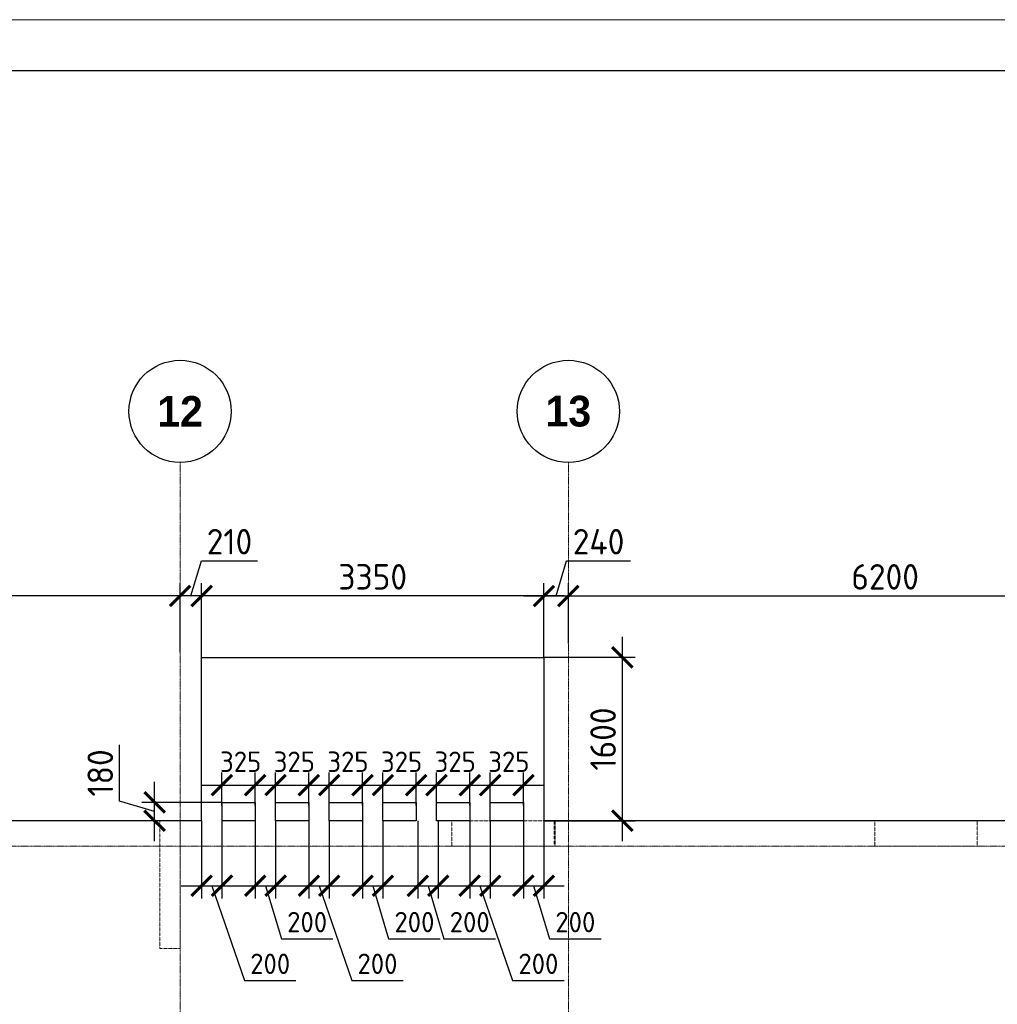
# Model space of a CAD drawing. Header units: millimetres. Extents: x -42044588 to 856694, y -806701 to 941911.
# Tile 90 of 256: x -160688 to -151120, y -370841 to -361200. Entities that reach past the tile are written whole.
import ezdxf

# ---------------------------------------------------------------- set-up
doc = ezdxf.new("R2010")
doc.units = ezdxf.units.MM
for name, pattern in [('______5', [1100, 800, -100, 100, -100]), ('DASHED', [7, 5, -2, 0]), ('осевая', [50.8, 31.75, -6.35, 6.35, -6.35])]:
    doc.linetypes.add(name, pattern=pattern)
for name, color, linetype, lineweight in [('907Сл Осевые', 1, 'Continuous', 0), ('Оси', 40, '______5', 18), ('Перекрытие ж_бетон', 1, 'Continuous', 30), ('РАЗМЕРЫ', 1, 'Continuous', 9), ('ТОНКИЕ', 7, 'Continuous', 9)]:
    doc.layers.add(name, color=color, linetype=linetype, lineweight=lineweight)
doc.layers.add('Колонна_ бетон', color=7, linetype='Continuous', lineweight=50, true_color=0xb4b496)
doc.layers.add('ТОЛСТЫЕ_ОСНОВНЫЕ', color=6, linetype='Continuous')
doc.styles.add('Century Gothic', font='GOTHIC.TTF')
doc.styles.add('GOST-2.304_Type-B', font='GOST_Common.ttf')
doc.dimstyles.new('СПДС', dxfattribs={"dimscale": 100, "dimtxt": 2.5, "dimasz": 2, "dimexe": 1.25, "dimexo": 0, "dimtad": 1, "dimdec": 0, "dimrnd": 5, "dimtxsty": 'GOST-2.304_Type-B', "dimblk": 'ARCHTICK', "dimcen": 2.5, "dimdle": 2, "dimclrd": 1, "dimclre": 1, "dimclrt": 1, "dimadec": 0, "dimazin": 2, "dimtfac": 0.75, "dimtdec": 0, "dimtmove": 1, "dimatfit": 3, "dimfxl": 0, "dimtolj": 1, "dimarcsym": 0})

# ---------------------------------------------------------------- blocks, each defined once
blk = doc.blocks.new('NSY101')
at = {"color": 0, "linetype": 'ByBlock', "lineweight": -2}
blk.add_circle((0, 0), 50, dxfattribs=at)
blk = doc.blocks.new('СЛОЖНЫЙ_ОБЪЕКТ_19')
at = {"layer": 'Оси', "color": 16, "linetype": 'Continuous', "lineweight": 25, "transparency": 33554687, "xscale": 9.999999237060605, "yscale": 9.999999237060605, "zscale": 9.999999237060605}
blk.add_blockref('NSY101', (41513, -989.5), dxfattribs=at)
at = {"layer": 'Оси', "color": 16, "linetype": 'Continuous', "lineweight": 25, "transparency": 33554687, "insert": (41513, -989.5), "char_height": 300, "width": 620, "attachment_point": 5, "style": 'Century Gothic'}
blk.add_mtext('\\A1;{\\fCentury Gothic|i0|b1;\\H300.000000;\\W1.000000;\\C16;12}\\P', dxfattribs=at)
blk = doc.blocks.new('СЛОЖНЫЙ_ОБЪЕКТ_20')
at = {"layer": 'Оси', "color": 16, "linetype": 'Continuous', "lineweight": 25, "transparency": 33554687, "xscale": 9.999999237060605, "yscale": 9.999999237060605, "zscale": 9.999999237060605}
blk.add_blockref('NSY101', (45313, -989.5), dxfattribs=at)
at = {"layer": 'Оси', "color": 16, "linetype": 'Continuous', "lineweight": 25, "transparency": 33554687, "insert": (45313, -989.5), "char_height": 300, "width": 620, "attachment_point": 5, "style": 'Century Gothic'}
blk.add_mtext('\\A1;{\\fCentury Gothic|i0|b1;\\H300.000000;\\W1.000000;\\C16;13}\\P', dxfattribs=at)
blk = doc.blocks.new('оси блок 2')
at = {"layer": 'Оси', "color": 16, "linetype": 'осевая', "lineweight": 0, "ltscale": 0.25, "transparency": 33554687}
for p, q in [((-48904.7, -322543), (-48904.7, -347914.1)), ((-45104.7, -322543), (-45104.7, -347914.1)), ((-89822.3, -326301.3), (-37238.5, -326301.3))]:
    blk.add_line(p, q, dxfattribs=at)
at = {"layer": 'Оси', "color": 16, "linetype": 'Continuous', "lineweight": 25, "transparency": 33554687}
for name in ['СЛОЖНЫЙ_ОБЪЕКТ_19', 'СЛОЖНЫЙ_ОБЪЕКТ_20']:
    blk.add_blockref(name, (-90418.2, -321053.5), dxfattribs=at)
blk = doc.blocks.new('подложка стн 1-го этажа')
at = {"layer": 'Колонна_ бетон', "color": 252, "linetype": 'DASHED', "lineweight": 0, "ltscale": 0.5, "true_color": 0x939598, "transparency": 33554687}
for points, elevation in [([(44643.9, 26361.8), (44843.9, 26361.8), (44843.9, 25111.8), (44643.9, 25111.8)], -560), ([(47503.8, 26361.8), (48503.8, 26361.8), (48503.8, 26111.8), (47503.8, 26111.8)], -360), ([(47503.9, 26361.8), (48513.9, 26361.8), (48513.9, 26111.8), (47503.9, 26111.8)], -560), ([(51643.8, 26362.2), (52643.5, 26362.2), (52643.5, 26111.8), (51643.8, 26111.8)], -360)]:
    blk.add_lwpolyline(points, close=True, dxfattribs=dict(at, elevation=elevation))
blk = doc.blocks.new('*U6686')
at = {"layer": 'ТОЛСТЫЕ_ОСНОВНЫЕ', "color": 6}
blk.add_lwpolyline([(20, 5), (886, 5), (886, 415), (20, 415)], close=True, dxfattribs=at)
at = {"layer": 'ТОНКИЕ'}
blk.add_lwpolyline([(0, 0), (891, 0), (891, 420), (0, 420)], close=True, dxfattribs=at)
blk = doc.blocks.new('_ArchTick')
at = {"color": 0, "linetype": 'ByBlock', "const_width": 0.15}
blk.add_lwpolyline([(-0.5, -0.5), (0.5, 0.5)], dxfattribs=at)
blk = doc.blocks.new('*D1014')
at = {"layer": 'DEFPOINTS', "color": 0, "transparency": 16777216}
for p in [(-155758, -369043.3, 0), (-155558, -369043.3), (-155558, -369679.5)]:
    blk.add_point(p, dxfattribs=at)
at = {"layer": 'РАЗМЕРЫ', "color": 1, "lineweight": -2, "transparency": 16777216}
for p, q in [((-155758, -369043.3), (-155758, -369804.5)), ((-155558, -369043.3), (-155558, -369804.5)), ((-155958, -369679.5), (-155358, -369679.5)), ((-155658, -369679.5), (-155502.4, -370198.3)), ((-155502.4, -370198.3), (-154997.4, -370198.3))]:
    blk.add_line(p, q, dxfattribs=at)
at = {"layer": 'РАЗМЕРЫ', "color": 1, "lineweight": -2, "transparency": 16777216, "xscale": 200, "yscale": 200, "zscale": 200, "rotation": 180}
blk.add_blockref('_ArchTick', (-155758, -369679.5), dxfattribs=at)
at = {"layer": 'РАЗМЕРЫ', "color": 1, "lineweight": -2, "transparency": 16777216, "xscale": 200, "yscale": 200, "zscale": 200}
blk.add_blockref('_ArchTick', (-155558, -369679.5), dxfattribs=at)
at = {"layer": 'РАЗМЕРЫ', "color": 1, "lineweight": 0, "transparency": 16777216, "insert": (-155249.9, -370035.8), "char_height": 200, "attachment_point": 5, "style": 'GOST-2.304_Type-B'}
blk.add_mtext('\\A1;200', dxfattribs=at)
blk = doc.blocks.new('*D1015')
at = {"layer": 'DEFPOINTS', "color": 0, "transparency": 16777216}
for p in [(-156283.1, -369043.3, 0), (-156083.1, -369043.3), (-156083.1, -369679.5)]:
    blk.add_point(p, dxfattribs=at)
at = {"layer": 'РАЗМЕРЫ', "color": 1, "lineweight": -2, "transparency": 16777216}
for p, q in [((-156283.1, -369043.3), (-156283.1, -369804.5)), ((-156083.1, -369043.3), (-156083.1, -369804.5)), ((-156483.1, -369679.5), (-155883.1, -369679.5)), ((-156183.1, -369679.5), (-155864, -370606.8)), ((-155864, -370606.8), (-155359, -370606.8))]:
    blk.add_line(p, q, dxfattribs=at)
at = {"layer": 'РАЗМЕРЫ', "color": 1, "lineweight": -2, "transparency": 16777216, "xscale": 200, "yscale": 200, "zscale": 200, "rotation": 180}
blk.add_blockref('_ArchTick', (-156283.1, -369679.5), dxfattribs=at)
at = {"layer": 'РАЗМЕРЫ', "color": 1, "lineweight": -2, "transparency": 16777216, "xscale": 200, "yscale": 200, "zscale": 200}
blk.add_blockref('_ArchTick', (-156083.1, -369679.5), dxfattribs=at)
at = {"layer": 'РАЗМЕРЫ', "color": 1, "lineweight": 0, "transparency": 16777216, "insert": (-155611.5, -370444.3), "char_height": 200, "attachment_point": 5, "style": 'GOST-2.304_Type-B'}
blk.add_mtext('\\A1;200', dxfattribs=at)
blk = doc.blocks.new('*D1016')
at = {"layer": 'DEFPOINTS', "color": 0, "transparency": 16777216}
for p in [(-158383, -369043.3, 0), (-158183, -369043.3), (-158183, -369679.5)]:
    blk.add_point(p, dxfattribs=at)
at = {"layer": 'РАЗМЕРЫ', "color": 1, "lineweight": -2, "transparency": 16777216}
for p, q in [((-158383, -369043.3), (-158383, -369804.5)), ((-158183, -369043.3), (-158183, -369804.5)), ((-158583, -369679.5), (-157983, -369679.5)), ((-158283, -369679.5), (-158127.3, -370198.3)), ((-158127.3, -370198.3), (-157622.3, -370198.3))]:
    blk.add_line(p, q, dxfattribs=at)
at = {"layer": 'РАЗМЕРЫ', "color": 1, "lineweight": -2, "transparency": 16777216, "xscale": 200, "yscale": 200, "zscale": 200, "rotation": 180}
blk.add_blockref('_ArchTick', (-158383, -369679.5), dxfattribs=at)
at = {"layer": 'РАЗМЕРЫ', "color": 1, "lineweight": -2, "transparency": 16777216, "xscale": 200, "yscale": 200, "zscale": 200}
blk.add_blockref('_ArchTick', (-158183, -369679.5), dxfattribs=at)
at = {"layer": 'РАЗМЕРЫ', "color": 1, "lineweight": 0, "transparency": 16777216, "insert": (-157874.8, -370035.8), "char_height": 200, "attachment_point": 5, "style": 'GOST-2.304_Type-B'}
blk.add_mtext('\\A1;200', dxfattribs=at)
blk = doc.blocks.new('*D1017')
at = {"layer": 'DEFPOINTS', "color": 0, "transparency": 16777216}
for p in [(-158908.1, -369043.3, 0), (-158708.1, -369043.3), (-158708.1, -369679.5)]:
    blk.add_point(p, dxfattribs=at)
at = {"layer": 'РАЗМЕРЫ', "color": 1, "lineweight": -2, "transparency": 16777216}
for p, q in [((-158908.1, -369043.3), (-158908.1, -369804.5)), ((-158708.1, -369043.3), (-158708.1, -369804.5)), ((-159108.1, -369679.5), (-158508.1, -369679.5)), ((-158808.1, -369679.5), (-158488.9, -370606.8)), ((-158488.9, -370606.8), (-157983.9, -370606.8))]:
    blk.add_line(p, q, dxfattribs=at)
at = {"layer": 'РАЗМЕРЫ', "color": 1, "lineweight": -2, "transparency": 16777216, "xscale": 200, "yscale": 200, "zscale": 200, "rotation": 180}
blk.add_blockref('_ArchTick', (-158908.1, -369679.5), dxfattribs=at)
at = {"layer": 'РАЗМЕРЫ', "color": 1, "lineweight": -2, "transparency": 16777216, "xscale": 200, "yscale": 200, "zscale": 200}
blk.add_blockref('_ArchTick', (-158708.1, -369679.5), dxfattribs=at)
at = {"layer": 'РАЗМЕРЫ', "color": 1, "lineweight": 0, "transparency": 16777216, "insert": (-158236.4, -370444.3), "char_height": 200, "attachment_point": 5, "style": 'GOST-2.304_Type-B'}
blk.add_mtext('\\A1;200', dxfattribs=at)
blk = doc.blocks.new('*D1018')
at = {"layer": 'DEFPOINTS', "color": 0, "transparency": 16777216}
for p in [(-157333, -369043.3, 0), (-157133, -369043.3), (-157133, -369679.5)]:
    blk.add_point(p, dxfattribs=at)
at = {"layer": 'РАЗМЕРЫ', "color": 1, "lineweight": -2, "transparency": 16777216}
for p, q in [((-157333, -369043.3), (-157333, -369804.5)), ((-157133, -369043.3), (-157133, -369804.5)), ((-157533, -369679.5), (-156933, -369679.5)), ((-157233, -369679.5), (-157077.4, -370198.3)), ((-157077.4, -370198.3), (-156572.4, -370198.3))]:
    blk.add_line(p, q, dxfattribs=at)
at = {"layer": 'РАЗМЕРЫ', "color": 1, "lineweight": -2, "transparency": 16777216, "xscale": 200, "yscale": 200, "zscale": 200, "rotation": 180}
blk.add_blockref('_ArchTick', (-157333, -369679.5), dxfattribs=at)
at = {"layer": 'РАЗМЕРЫ', "color": 1, "lineweight": -2, "transparency": 16777216, "xscale": 200, "yscale": 200, "zscale": 200}
blk.add_blockref('_ArchTick', (-157133, -369679.5), dxfattribs=at)
at = {"layer": 'РАЗМЕРЫ', "color": 1, "lineweight": 0, "transparency": 16777216, "insert": (-156824.9, -370035.8), "char_height": 200, "attachment_point": 5, "style": 'GOST-2.304_Type-B'}
blk.add_mtext('\\A1;200', dxfattribs=at)
blk = doc.blocks.new('*D1019')
at = {"layer": 'DEFPOINTS', "color": 0, "transparency": 16777216}
for p in [(-157858.1, -369043.3, 0), (-157658.1, -369043.3), (-157658.1, -369679.5)]:
    blk.add_point(p, dxfattribs=at)
at = {"layer": 'РАЗМЕРЫ', "color": 1, "lineweight": -2, "transparency": 16777216}
for p, q in [((-157858.1, -369043.3), (-157858.1, -369804.5)), ((-157658.1, -369043.3), (-157658.1, -369804.5)), ((-158058.1, -369679.5), (-157458.1, -369679.5)), ((-157758.1, -369679.5), (-157439, -370606.8)), ((-157439, -370606.8), (-156934, -370606.8))]:
    blk.add_line(p, q, dxfattribs=at)
at = {"layer": 'РАЗМЕРЫ', "color": 1, "lineweight": -2, "transparency": 16777216, "xscale": 200, "yscale": 200, "zscale": 200, "rotation": 180}
blk.add_blockref('_ArchTick', (-157858.1, -369679.5), dxfattribs=at)
at = {"layer": 'РАЗМЕРЫ', "color": 1, "lineweight": -2, "transparency": 16777216, "xscale": 200, "yscale": 200, "zscale": 200}
blk.add_blockref('_ArchTick', (-157658.1, -369679.5), dxfattribs=at)
at = {"layer": 'РАЗМЕРЫ', "color": 1, "lineweight": 0, "transparency": 16777216, "insert": (-157186.5, -370444.3), "char_height": 200, "attachment_point": 5, "style": 'GOST-2.304_Type-B'}
blk.add_mtext('\\A1;200', dxfattribs=at)
blk = doc.blocks.new('*D1020')
at = {"layer": 'DEFPOINTS', "color": 0, "transparency": 16777216}
for p in [(-156791.8, -369043.3, 0), (-156591.8, -369043.3), (-156591.8, -369679.5)]:
    blk.add_point(p, dxfattribs=at)
at = {"layer": 'РАЗМЕРЫ', "color": 1, "lineweight": -2, "transparency": 16777216}
for p, q in [((-156791.8, -369043.3), (-156791.8, -369804.5)), ((-156591.8, -369043.3), (-156591.8, -369804.5)), ((-156991.8, -369679.5), (-156391.8, -369679.5)), ((-156691.8, -369679.5), (-156536.1, -370198.3)), ((-156536.1, -370198.3), (-156031.1, -370198.3))]:
    blk.add_line(p, q, dxfattribs=at)
at = {"layer": 'РАЗМЕРЫ', "color": 1, "lineweight": -2, "transparency": 16777216, "xscale": 200, "yscale": 200, "zscale": 200, "rotation": 180}
blk.add_blockref('_ArchTick', (-156791.8, -369679.5), dxfattribs=at)
at = {"layer": 'РАЗМЕРЫ', "color": 1, "lineweight": -2, "transparency": 16777216, "xscale": 200, "yscale": 200, "zscale": 200}
blk.add_blockref('_ArchTick', (-156591.8, -369679.5), dxfattribs=at)
at = {"layer": 'РАЗМЕРЫ', "color": 1, "lineweight": 0, "transparency": 16777216, "insert": (-156283.6, -370035.8), "char_height": 200, "attachment_point": 5, "style": 'GOST-2.304_Type-B'}
blk.add_mtext('\\A1;200', dxfattribs=at)
blk = doc.blocks.new('*D1026')
at = {"layer": 'DEFPOINTS', "color": 0, "transparency": 16777216}
for p in [(-158383.1, -368694.8), (-158708.1, -368893.3), (-158383.1, -368893.3, 0)]:
    blk.add_point(p, dxfattribs=at)
at = {"layer": 'РАЗМЕРЫ', "color": 1, "lineweight": -2, "transparency": 16777216}
for p, q in [((-158708.1, -368893.3), (-158708.1, -368569.8)), ((-158383.1, -368893.3), (-158383.1, -368569.8)), ((-158908.1, -368694.8), (-158183.1, -368694.8))]:
    blk.add_line(p, q, dxfattribs=at)
at = {"layer": 'РАЗМЕРЫ', "color": 1, "lineweight": -2, "transparency": 16777216, "xscale": 200, "yscale": 200, "zscale": 200, "rotation": 180}
blk.add_blockref('_ArchTick', (-158708.1, -368694.8), dxfattribs=at)
at = {"layer": 'РАЗМЕРЫ', "color": 1, "lineweight": -2, "transparency": 16777216, "xscale": 200, "yscale": 200, "zscale": 200}
blk.add_blockref('_ArchTick', (-158383.1, -368694.8), dxfattribs=at)
at = {"layer": 'РАЗМЕРЫ', "color": 1, "lineweight": 0, "transparency": 16777216, "insert": (-158525.6, -368465.7), "char_height": 200, "attachment_point": 5, "style": 'GOST-2.304_Type-B'}
blk.add_mtext('\\A1;325', dxfattribs=at)
blk = doc.blocks.new('*D1021')
at = {"layer": 'DEFPOINTS', "color": 0, "transparency": 16777216}
for p in [(-157858.1, -368694.8), (-158183.1, -368893.3), (-157858.1, -368893.3, 0)]:
    blk.add_point(p, dxfattribs=at)
at = {"layer": 'РАЗМЕРЫ', "color": 1, "lineweight": -2, "transparency": 16777216}
for p, q in [((-158183.1, -368893.3), (-158183.1, -368569.8)), ((-157858.1, -368893.3), (-157858.1, -368569.8)), ((-158383.1, -368694.8), (-157658.1, -368694.8))]:
    blk.add_line(p, q, dxfattribs=at)
at = {"layer": 'РАЗМЕРЫ', "color": 1, "lineweight": -2, "transparency": 16777216, "xscale": 200, "yscale": 200, "zscale": 200, "rotation": 180}
blk.add_blockref('_ArchTick', (-158183.1, -368694.8), dxfattribs=at)
at = {"layer": 'РАЗМЕРЫ', "color": 1, "lineweight": -2, "transparency": 16777216, "xscale": 200, "yscale": 200, "zscale": 200}
blk.add_blockref('_ArchTick', (-157858.1, -368694.8), dxfattribs=at)
at = {"layer": 'РАЗМЕРЫ', "color": 1, "lineweight": 0, "transparency": 16777216, "insert": (-158000.6, -368465.7), "char_height": 200, "attachment_point": 5, "style": 'GOST-2.304_Type-B'}
blk.add_mtext('\\A1;325', dxfattribs=at)
blk = doc.blocks.new('*D1022')
at = {"layer": 'DEFPOINTS', "color": 0, "transparency": 16777216}
for p in [(-157333.1, -368694.8), (-157658.1, -368893.3), (-157333.1, -368893.3, 0)]:
    blk.add_point(p, dxfattribs=at)
at = {"layer": 'РАЗМЕРЫ', "color": 1, "lineweight": -2, "transparency": 16777216}
for p, q in [((-157658.1, -368893.3), (-157658.1, -368569.8)), ((-157333.1, -368893.3), (-157333.1, -368569.8)), ((-157858.1, -368694.8), (-157133.1, -368694.8))]:
    blk.add_line(p, q, dxfattribs=at)
at = {"layer": 'РАЗМЕРЫ', "color": 1, "lineweight": -2, "transparency": 16777216, "xscale": 200, "yscale": 200, "zscale": 200, "rotation": 180}
blk.add_blockref('_ArchTick', (-157658.1, -368694.8), dxfattribs=at)
at = {"layer": 'РАЗМЕРЫ', "color": 1, "lineweight": -2, "transparency": 16777216, "xscale": 200, "yscale": 200, "zscale": 200}
blk.add_blockref('_ArchTick', (-157333.1, -368694.8), dxfattribs=at)
at = {"layer": 'РАЗМЕРЫ', "color": 1, "lineweight": 0, "transparency": 16777216, "insert": (-157475.6, -368465.7), "char_height": 200, "attachment_point": 5, "style": 'GOST-2.304_Type-B'}
blk.add_mtext('\\A1;325', dxfattribs=at)
blk = doc.blocks.new('*D1023')
at = {"layer": 'DEFPOINTS', "color": 0, "transparency": 16777216}
for p in [(-156808.1, -368694.8), (-157133.1, -368893.3), (-156808.1, -368893.3, 0)]:
    blk.add_point(p, dxfattribs=at)
at = {"layer": 'РАЗМЕРЫ', "color": 1, "lineweight": -2, "transparency": 16777216}
for p, q in [((-157133.1, -368893.3), (-157133.1, -368569.8)), ((-156808.1, -368893.3), (-156808.1, -368569.8)), ((-157333.1, -368694.8), (-156608.1, -368694.8))]:
    blk.add_line(p, q, dxfattribs=at)
at = {"layer": 'РАЗМЕРЫ', "color": 1, "lineweight": -2, "transparency": 16777216, "xscale": 200, "yscale": 200, "zscale": 200, "rotation": 180}
blk.add_blockref('_ArchTick', (-157133.1, -368694.8), dxfattribs=at)
at = {"layer": 'РАЗМЕРЫ', "color": 1, "lineweight": -2, "transparency": 16777216, "xscale": 200, "yscale": 200, "zscale": 200}
blk.add_blockref('_ArchTick', (-156808.1, -368694.8), dxfattribs=at)
at = {"layer": 'РАЗМЕРЫ', "color": 1, "lineweight": 0, "transparency": 16777216, "insert": (-156950.6, -368465.7), "char_height": 200, "attachment_point": 5, "style": 'GOST-2.304_Type-B'}
blk.add_mtext('\\A1;325', dxfattribs=at)
blk = doc.blocks.new('*D1024')
at = {"layer": 'DEFPOINTS', "color": 0, "transparency": 16777216}
for p in [(-156283.1, -368694.8), (-156608.1, -368893.3), (-156283.1, -368893.3, 0)]:
    blk.add_point(p, dxfattribs=at)
at = {"layer": 'РАЗМЕРЫ', "color": 1, "lineweight": -2, "transparency": 16777216}
for p, q in [((-156608.1, -368893.3), (-156608.1, -368569.8)), ((-156283.1, -368893.3), (-156283.1, -368569.8)), ((-156808.1, -368694.8), (-156083.1, -368694.8))]:
    blk.add_line(p, q, dxfattribs=at)
at = {"layer": 'РАЗМЕРЫ', "color": 1, "lineweight": -2, "transparency": 16777216, "xscale": 200, "yscale": 200, "zscale": 200, "rotation": 180}
blk.add_blockref('_ArchTick', (-156608.1, -368694.8), dxfattribs=at)
at = {"layer": 'РАЗМЕРЫ', "color": 1, "lineweight": -2, "transparency": 16777216, "xscale": 200, "yscale": 200, "zscale": 200}
blk.add_blockref('_ArchTick', (-156283.1, -368694.8), dxfattribs=at)
at = {"layer": 'РАЗМЕРЫ', "color": 1, "lineweight": 0, "transparency": 16777216, "insert": (-156425.6, -368465.7), "char_height": 200, "attachment_point": 5, "style": 'GOST-2.304_Type-B'}
blk.add_mtext('\\A1;325', dxfattribs=at)
blk = doc.blocks.new('*D1025')
at = {"layer": 'DEFPOINTS', "color": 0, "transparency": 16777216}
for p in [(-155758.1, -368694.8), (-156083.1, -368893.3), (-155758.1, -368893.3, 0)]:
    blk.add_point(p, dxfattribs=at)
at = {"layer": 'РАЗМЕРЫ', "color": 1, "lineweight": -2, "transparency": 16777216}
for p, q in [((-156083.1, -368893.3), (-156083.1, -368569.8)), ((-155758.1, -368893.3), (-155758.1, -368569.8)), ((-156283.1, -368694.8), (-155558.1, -368694.8))]:
    blk.add_line(p, q, dxfattribs=at)
at = {"layer": 'РАЗМЕРЫ', "color": 1, "lineweight": -2, "transparency": 16777216, "xscale": 200, "yscale": 200, "zscale": 200, "rotation": 180}
blk.add_blockref('_ArchTick', (-156083.1, -368694.8), dxfattribs=at)
at = {"layer": 'РАЗМЕРЫ', "color": 1, "lineweight": -2, "transparency": 16777216, "xscale": 200, "yscale": 200, "zscale": 200}
blk.add_blockref('_ArchTick', (-155758.1, -368694.8), dxfattribs=at)
at = {"layer": 'РАЗМЕРЫ', "color": 1, "lineweight": 0, "transparency": 16777216, "insert": (-155900.6, -368465.7), "char_height": 200, "attachment_point": 5, "style": 'GOST-2.304_Type-B'}
blk.add_mtext('\\A1;325', dxfattribs=at)
blk = doc.blocks.new('*D1027')
at = {"layer": 'DEFPOINTS', "color": 0, "transparency": 16777216}
for p in [(-158908, -366842.7), (-158908, -367443.3), (-155558, -367443.3)]:
    blk.add_point(p, dxfattribs=at)
at = {"layer": 'РАЗМЕРЫ', "color": 1, "lineweight": -2, "transparency": 16777216}
for p, q in [((-158908, -367443.3), (-158908, -366717.7)), ((-155558, -367443.3), (-155558, -366717.7)), ((-155358, -366842.7), (-159108, -366842.7))]:
    blk.add_line(p, q, dxfattribs=at)
at = {"layer": 'РАЗМЕРЫ', "color": 1, "lineweight": -2, "transparency": 16777216, "xscale": 200, "yscale": 200, "zscale": 200, "rotation": 180}
blk.add_blockref('_ArchTick', (-158908, -366842.7), dxfattribs=at)
at = {"layer": 'РАЗМЕРЫ', "color": 1, "lineweight": -2, "transparency": 16777216, "xscale": 200, "yscale": 200, "zscale": 200}
blk.add_blockref('_ArchTick', (-155558, -366842.7), dxfattribs=at)
at = {"layer": 'РАЗМЕРЫ', "color": 1, "lineweight": 0, "transparency": 16777216, "insert": (-157233, -366655.2), "char_height": 250, "attachment_point": 5, "style": 'GOST-2.304_Type-B'}
blk.add_mtext('\\A1;3350', dxfattribs=at)
blk = doc.blocks.new('*D1028')
at = {"layer": 'DEFPOINTS', "color": 0, "transparency": 16777216}
for p in [(-159118, -366842.7), (-159118, -367395.9), (-158908, -367443.3)]:
    blk.add_point(p, dxfattribs=at)
at = {"layer": 'РАЗМЕРЫ', "color": 1, "lineweight": -2, "transparency": 16777216}
for p, q in [((-159013, -366842.7), (-158909.9, -366498.9)), ((-158909.9, -366498.9), (-158359.9, -366498.9)), ((-159118, -367395.9), (-159118, -366717.7)), ((-158908, -367443.3), (-158908, -366717.7)), ((-158708, -366842.7), (-159318, -366842.7))]:
    blk.add_line(p, q, dxfattribs=at)
at = {"layer": 'РАЗМЕРЫ', "color": 1, "lineweight": -2, "transparency": 16777216, "xscale": 200, "yscale": 200, "zscale": 200, "rotation": 180}
blk.add_blockref('_ArchTick', (-159118, -366842.7), dxfattribs=at)
at = {"layer": 'РАЗМЕРЫ', "color": 1, "lineweight": -2, "transparency": 16777216, "xscale": 200, "yscale": 200, "zscale": 200}
blk.add_blockref('_ArchTick', (-158908, -366842.7), dxfattribs=at)
at = {"layer": 'РАЗМЕРЫ', "color": 1, "lineweight": 0, "transparency": 16777216, "insert": (-158634.9, -366311.4), "char_height": 250, "attachment_point": 5, "style": 'GOST-2.304_Type-B'}
blk.add_mtext('\\A1;210', dxfattribs=at)
blk = doc.blocks.new('*D1077')
at = {"layer": 'DEFPOINTS', "color": 0, "transparency": 16777216}
for p in [(-164068, -366842.7), (-164068, -367125.2), (-159118, -367395.9)]:
    blk.add_point(p, dxfattribs=at)
at = {"layer": 'РАЗМЕРЫ', "color": 1, "lineweight": -2, "transparency": 16777216}
for p, q in [((-164068, -367125.2), (-164068, -366717.7)), ((-159118, -367395.9), (-159118, -366717.7)), ((-158918, -366842.7), (-164268, -366842.7))]:
    blk.add_line(p, q, dxfattribs=at)
at = {"layer": 'РАЗМЕРЫ', "color": 1, "lineweight": -2, "transparency": 16777216, "xscale": 200, "yscale": 200, "zscale": 200, "rotation": 180}
blk.add_blockref('_ArchTick', (-164068, -366842.7), dxfattribs=at)
at = {"layer": 'РАЗМЕРЫ', "color": 1, "lineweight": -2, "transparency": 16777216, "xscale": 200, "yscale": 200, "zscale": 200}
blk.add_blockref('_ArchTick', (-159118, -366842.7), dxfattribs=at)
at = {"layer": 'РАЗМЕРЫ', "color": 1, "lineweight": 0, "transparency": 16777216, "insert": (-161593, -366655.2), "char_height": 250, "attachment_point": 5, "style": 'GOST-2.304_Type-B'}
blk.add_mtext('\\A1;4950', dxfattribs=at)
blk = doc.blocks.new('*D1078')
at = {"layer": 'DEFPOINTS', "color": 0, "transparency": 16777216}
for p in [(-155318, -366842.7), (-155318, -367307.5), (-155558, -367448.7)]:
    blk.add_point(p, dxfattribs=at)
at = {"layer": 'РАЗМЕРЫ', "color": 1, "lineweight": -2, "transparency": 16777216}
for p, q in [((-155438, -366842.7), (-155334.9, -366498.9)), ((-155334.9, -366498.9), (-154709.9, -366498.9)), ((-155558, -367448.7), (-155558, -366717.7)), ((-155318, -367307.5), (-155318, -366717.7)), ((-155758, -366842.7), (-155118, -366842.7))]:
    blk.add_line(p, q, dxfattribs=at)
at = {"layer": 'РАЗМЕРЫ', "color": 1, "lineweight": -2, "transparency": 16777216, "xscale": 200, "yscale": 200, "zscale": 200, "rotation": 180}
blk.add_blockref('_ArchTick', (-155558, -366842.7), dxfattribs=at)
at = {"layer": 'РАЗМЕРЫ', "color": 1, "lineweight": -2, "transparency": 16777216, "xscale": 200, "yscale": 200, "zscale": 200}
blk.add_blockref('_ArchTick', (-155318, -366842.7), dxfattribs=at)
at = {"layer": 'РАЗМЕРЫ', "color": 1, "lineweight": 0, "transparency": 16777216, "insert": (-155022.4, -366311.4), "char_height": 250, "attachment_point": 5, "style": 'GOST-2.304_Type-B'}
blk.add_mtext('\\A1;240', dxfattribs=at)
blk = doc.blocks.new('*D1079')
at = {"layer": 'DEFPOINTS', "color": 0, "transparency": 16777216}
for p in [(-149118, -366842.7), (-155318, -367307.5), (-149118, -367469.1)]:
    blk.add_point(p, dxfattribs=at)
at = {"layer": 'РАЗМЕРЫ', "color": 1, "lineweight": -2, "transparency": 16777216}
for p, q in [((-155318, -367307.5), (-155318, -366717.7)), ((-149118, -367469.1), (-149118, -366717.7)), ((-155518, -366842.7), (-148918, -366842.7))]:
    blk.add_line(p, q, dxfattribs=at)
at = {"layer": 'РАЗМЕРЫ', "color": 1, "lineweight": -2, "transparency": 16777216, "xscale": 200, "yscale": 200, "zscale": 200, "rotation": 180}
blk.add_blockref('_ArchTick', (-155318, -366842.7), dxfattribs=at)
at = {"layer": 'РАЗМЕРЫ', "color": 1, "lineweight": -2, "transparency": 16777216, "xscale": 200, "yscale": 200, "zscale": 200}
blk.add_blockref('_ArchTick', (-149118, -366842.7), dxfattribs=at)
at = {"layer": 'РАЗМЕРЫ', "color": 1, "lineweight": 0, "transparency": 16777216, "insert": (-152218, -366655.2), "char_height": 250, "attachment_point": 5, "style": 'GOST-2.304_Type-B'}
blk.add_mtext('\\A1;6200', dxfattribs=at)
blk = doc.blocks.new('*D1193')
at = {"layer": 'DEFPOINTS', "color": 0, "transparency": 16777216}
for p in [(-159368, -368863.3), (-158708, -368863.3, -0.1), (-159040.5, -369043.3)]:
    blk.add_point(p, dxfattribs=at)
at = {"layer": 'РАЗМЕРЫ', "color": 1, "lineweight": -2, "transparency": 16777216}
for p, q in [((-159711.7, -368850.2), (-159711.7, -368300.2)), ((-159368, -369243.3), (-159368, -368663.3)), ((-159368, -368953.3), (-159711.7, -368850.2)), ((-158708, -368863.3), (-159493, -368863.3)), ((-159040.5, -369043.3), (-159493, -369043.3))]:
    blk.add_line(p, q, dxfattribs=at)
at = {"layer": 'РАЗМЕРЫ', "color": 1, "lineweight": -2, "transparency": 16777216, "xscale": 200, "yscale": 200, "zscale": 200}
for p, rotation in [((-159368, -368863.3), 90), ((-159368, -369043.3), 270)]:
    blk.add_blockref('_ArchTick', p, dxfattribs=dict(at, rotation=rotation))
at = {"layer": 'РАЗМЕРЫ', "color": 1, "lineweight": 0, "transparency": 16777216, "insert": (-159899.2, -368575.2), "char_height": 250, "attachment_point": 5, "rotation": 90, "style": 'GOST-2.304_Type-B'}
blk.add_mtext('\\A1;180', dxfattribs=at)
blk = doc.blocks.new('*D6752')
at = {"layer": '907Сл Осевые', "color": 1, "lineweight": -2, "transparency": 16777216}
for p, q in [((-154790.6, -367243.3), (-154790.6, -369243.3)), ((-155558, -367443.3), (-154665.6, -367443.3)), ((-155558, -369043.3), (-154665.6, -369043.3))]:
    blk.add_line(p, q, dxfattribs=at)
at = {"layer": 'DEFPOINTS', "color": 0, "transparency": 16777216}
for p in [(-155558, -367443.3), (-155558, -369043.3), (-154790.6, -369043.3)]:
    blk.add_point(p, dxfattribs=at)
at = {"layer": '907Сл Осевые', "color": 1, "lineweight": -2, "transparency": 16777216, "xscale": 200, "yscale": 200, "zscale": 200}
for p, rotation in [((-154790.6, -367443.3), 90), ((-154790.6, -369043.3), 270)]:
    blk.add_blockref('_ArchTick', p, dxfattribs=dict(at, rotation=rotation))
at = {"layer": '907Сл Осевые', "color": 1, "lineweight": 0, "transparency": 16777216, "insert": (-154978.1, -368243.3), "char_height": 250, "attachment_point": 5, "rotation": 90, "style": 'GOST-2.304_Type-B'}
blk.add_mtext('\\A1;1600', dxfattribs=at)

msp = doc.modelspace()

# ---------------------------------------------------------------- linework, layer by layer
at = {"layer": 'Перекрытие ж_бетон'}
for p, q in [((-158908.038, -367443.34), (-155558.038, -367443.34)), ((-158908.038, -369043.339), (-158908.038, -367443.34)), ((-155558.038, -367443.34), (-155558.038, -369043.339))]:
    msp.add_line(p, q, dxfattribs=at)
for points, elevation in [([(-158382.971, -369043.339), (-158707.971, -369043.339), (-158707.971, -368863.339), (-158382.971, -368863.339)], -0.053), ([(-157858.064, -369043.339), (-158183.064, -369043.339), (-158183.064, -368863.339), (-157858.064, -368863.339)], 0.018), ([(-157332.998, -369043.339), (-157657.998, -369043.339), (-157657.998, -368863.339), (-157332.998, -368863.339)], -0.053), ([(-156808.091, -369043.339), (-157133.091, -369043.339), (-157133.091, -368863.339), (-156808.091, -368863.339)], 0.053), ([(-156283.104, -369043.339), (-156608.104, -369043.339), (-156608.104, -368863.339), (-156283.104, -368863.339)], 0.071), ([(-155758.118, -369043.339), (-156083.118, -369043.339), (-156083.118, -368863.339), (-155758.118, -368863.339)], 0.089)]:
    msp.add_lwpolyline(points, close=True, dxfattribs=dict(at, elevation=elevation))
for points in [[(-158908.038, -369043.339), (-158918.038, -369043.339), (-158918.038, -369043.339), (-162268.038, -369043.339), (-162268.038, -369043.339), (-164068.038, -369043.339)], [(-151918.038, -385943.339), (-148868.038, -385943.339), (-148868.038, -369043.339), (-155558.038, -369043.339)]]:
    msp.add_lwpolyline(points, dxfattribs=at)

# ---------------------------------------------------------------- block references
at = {"xscale": 100, "yscale": 100, "zscale": 100}
msp.add_blockref('*U6686', (-203199.263, -403200.052), dxfattribs=at)
msp.add_blockref('подложка стн 1-го этажа', (-203961.961, -395405.133, 560))
at = {"layer": 'РАЗМЕРЫ'}
msp.add_blockref('оси блок 2', (-110213.32, -42992.017), dxfattribs=at)

# ---------------------------------------------------------------- dimensions: what is measured, and where the dimension line sits
at = {"layer": '907Сл Осевые', "lineweight": 0}
dim = msp.add_linear_dim(base=(-154790.621, -369043.339), p1=(-155558.038, -367443.34), p2=(-155558.038, -369043.339), angle=90, dimstyle='СПДС', dxfattribs=at)
dim.commit()
dim.dimension.update_dxf_attribs({"geometry": '*D6752', "text_midpoint": (-154978.121, -368243.34)})
at = {"layer": 'РАЗМЕРЫ', "lineweight": 0}
for base, p1, p2, picture, middle in [((-159118.038, -366842.659), (-158908.038, -367443.34), (-159118.038, -367395.869), '*D1028', (-158847.413, -366311.409)), ((-155318.038, -366842.659), (-155558.038, -367448.66), (-155318.038, -367307.536), '*D1078', (-155272.413, -366311.409)), ((-164068.038, -366842.659), (-159118.038, -367395.869), (-164068.038, -367125.162), '*D1077', (-161593.038, -366655.159)), ((-158908.038, -366842.659), (-155558.038, -367443.34), (-158908.038, -367443.34), '*D1027', (-157233.038, -366655.159)), ((-149118.038, -366842.659), (-155318.038, -367307.536), (-149118.038, -367469.104), '*D1079', (-152218.038, -366655.159))]:
    dim = msp.add_linear_dim(base=base, p1=p1, p2=p2, dimstyle='СПДС', override={"dimrnd": 5}, dxfattribs=at)
    dim.commit()
    dim.dimension.update_dxf_attribs({"geometry": picture, "text_midpoint": middle})
for base, p1, p2, angle, override, picture, middle in [((-159367.986, -368863.339), (-159040.484, -369043.339), (-158707.971, -368863.339, -0.053), 90, {"dimrnd": 5}, '*D1193', (-159899.236, -368787.714)), ((-158182.971, -369679.518, -0.071), (-158382.971, -369043.339, -0.053), (-158182.971, -369043.339, -0.071), 180, {"dimtxt": 2, "dimasz": 2, "dimrnd": 5}, '*D1016', (-158064.846, -370035.768, -0.071)), ((-157132.998, -369679.518, -0.053), (-157332.998, -369043.339, -0.036), (-157132.998, -369043.339, -0.053), 180, {"dimtxt": 2, "dimasz": 2, "dimrnd": 5}, '*D1018', (-157014.873, -370035.768, -0.053)), ((-156591.757, -369679.518, 0.018), (-156791.757, -369043.339, 0.036), (-156591.757, -369043.339, 0.018), 180, {"dimtxt": 2, "dimasz": 2, "dimrnd": 5}, '*D1020', (-156473.632, -370035.768, 0.018)), ((-155558.038, -369679.518), (-155758.037, -369043.339, 0.018), (-155558.038, -369043.339), 180, {"dimtxt": 2, "dimasz": 2, "dimrnd": 5}, '*D1014', (-155439.913, -370035.768))]:
    dim = msp.add_linear_dim(base=base, p1=p1, p2=p2, angle=angle, dimstyle='СПДС', override=override, dxfattribs=at)
    dim.commit()
    dim.dimension.update_dxf_attribs({"geometry": picture, "text_midpoint": middle})
for base, p1, p2, picture, middle in [((-158383.051, -368694.752), (-158708.051, -368893.339), (-158383.051, -368893.339, 0.018), '*D1026', (-158525.575, -368628.166)), ((-157858.064, -368694.752, 0.018), (-158183.064, -368893.339, 0.018), (-157858.064, -368893.339, 0.036), '*D1021', (-158000.589, -368628.166, 0.018)), ((-157333.078, -368694.752, 0.036), (-157658.078, -368893.339, 0.036), (-157333.078, -368893.339, 0.053), '*D1022', (-157475.602, -368628.166, 0.036)), ((-156808.091, -368694.752, 0.053), (-157133.091, -368893.339, 0.053), (-156808.091, -368893.339, 0.071), '*D1023', (-156950.615, -368628.166, 0.053)), ((-156283.104, -368694.752, 0.071), (-156608.104, -368893.339, 0.071), (-156283.104, -368893.339, 0.089), '*D1024', (-156425.629, -368628.166, 0.071)), ((-155758.118, -368694.752, 0.089), (-156083.118, -368893.339, 0.089), (-155758.118, -368893.339, 0.107), '*D1025', (-155900.642, -368628.166, 0.089))]:
    dim = msp.add_linear_dim(base=base, p1=p1, p2=p2, dimstyle='СПДС', override={"dimtxt": 2, "dimasz": 2, "dimrnd": 5}, dxfattribs=at)
    dim.commit()
    dim.dimension.update_dxf_attribs({"geometry": picture, "text_midpoint": middle, "dimtype": 160})
for base, p1, p2, picture, middle in [((-158708.051, -369679.518, 0.018), (-158908.051, -369043.339, 0.036), (-158708.051, -369043.339, 0.018), '*D1017', (-158426.436, -370606.769, 0.018)), ((-157658.078, -369679.518, 0.036), (-157858.077, -369043.339, 0.053), (-157658.078, -369043.339, 0.036), '*D1019', (-157376.463, -370606.769, 0.036)), ((-156083.118, -369679.518, 0.089), (-156283.117, -369043.339, 0.107), (-156083.118, -369043.339, 0.089), '*D1015', (-155801.503, -370606.769, 0.089))]:
    dim = msp.add_linear_dim(base=base, p1=p1, p2=p2, angle=180, dimstyle='СПДС', override={"dimtxt": 2, "dimasz": 2, "dimrnd": 5}, dxfattribs=at)
    dim.commit()
    dim.dimension.update_dxf_attribs({"geometry": picture, "text_midpoint": middle, "dimtype": 160})

doc.saveas('drawing.dxf')
